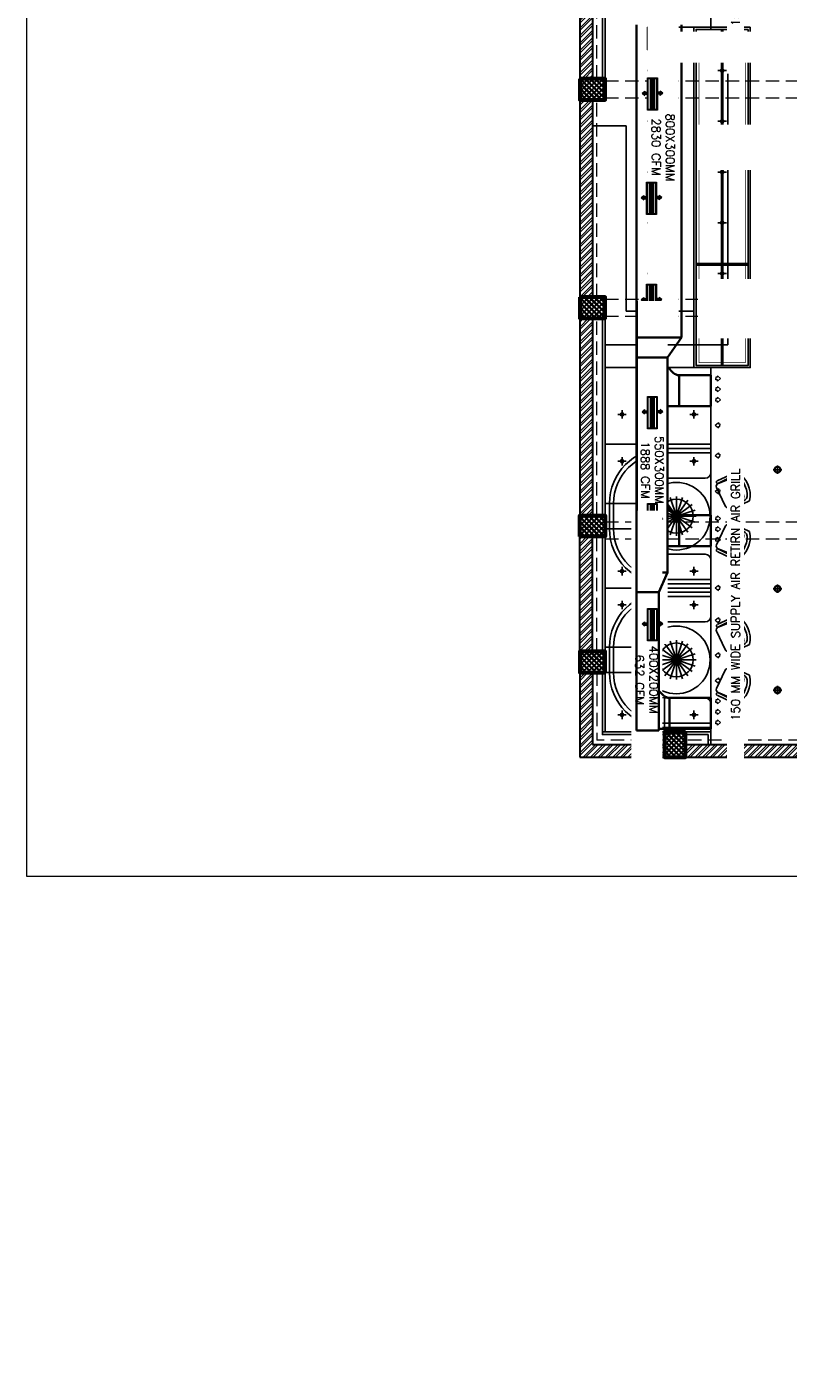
# Model space of a CAD drawing. Header units: inches. Extents: x 110711 to 158499, y 12149 to 19253.
# Tile 5 of 46: x 122776 to 123316, y 16967 to 17923. Entities that reach past the tile are written whole.
import ezdxf

# ---------------------------------------------------------------- set-up
doc = ezdxf.new("R2010")
doc.units = ezdxf.units.IN
doc.header["$MEASUREMENT"] = 0
doc.linetypes.add('HIDDEN', pattern=[0.375, 0.25, -0.125])
doc.layers.add('15w led', color=7, linetype='Continuous', true_color=0xe600e6)
for name, color, linetype, lineweight in [('AC DUCT', 5, 'Continuous', 35), ('HVAC SERVICE', 7, 'Continuous', 35), ('HVAC TEXT PP', 7, 'Continuous', 20), ('PD_COLUMN', 2, 'Continuous', 60), ('PD_ELEVATION_03', 80, 'Continuous', 25), ('PD_HATCH', 45, 'Continuous', 9), ('SAG', 140, 'Continuous', 20)]:
    doc.layers.add(name, color=color, linetype=linetype, lineweight=lineweight)
doc.layers.add('AR PLANS', color=7, linetype='Continuous')
doc.layers.add('PD_LIGHTING', color=23, linetype='Continuous')
doc.layers.add('PD_BASE', color=8, linetype='Continuous', transparency=0.5)
doc.styles.get("Standard").update_dxf_attribs({"font": 'romans.shx', "height": 6})
pattern_1 = [(45, (145443.2833, 25769.4912), (-1.767766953, 1.767766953), []), (135, (145443.2833, 25769.4912), (-1.767766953, -1.767766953), [])]

# ---------------------------------------------------------------- blocks, each defined once
blk = doc.blocks.new('columns2')
at = {"layer": 'PD_HATCH'}
h = blk.add_hatch(dxfattribs=at)
h.set_pattern_fill('ANSI37', color=175, scale=20)
h.paths.add_polyline_path([(387, -250), (387, -268), (369, -268), (369, -250)])
h.paths.add_polyline_path([(18, 0), (18, -15), (0, -15), (0, 0)])
h.paths.add_polyline_path([(18, -828), (18, -813), (0, -813), (0, -828)])
h.paths.add_polyline_path([(201, -870), (186, -870), (186, -888), (201, -888)])
h.paths.add_polyline_path([(570, -870), (555, -870), (555, -888), (570, -888)])
h.paths.add_polyline_path([(754.5, -870), (739.5, -870), (739.5, -888), (754.5, -888)])
h.paths.add_polyline_path([(934.5, -870), (919.5, -870), (919.5, -888), (934.5, -888)])
h.paths.add_polyline_path([(385.5, -870), (370.5, -870), (370.5, -888), (385.5, -888)])
h.paths.add_polyline_path([(201, 42), (186, 42), (186, 60), (201, 60)])
h.paths.add_polyline_path([(387, -578), (387, -560), (369, -560), (369, -578)])
h.paths.add_polyline_path([(1116, -731.5), (1116, -716.5), (1098, -716.5), (1098, -731.5)])
h.paths.add_polyline_path([(1116, -111.5), (1116, -96.5), (1098, -96.5), (1098, -111.5)])
h.paths.add_polyline_path([(1116, -561.5), (1116, -576.5), (1098, -576.5), (1098, -561.5)])
h.paths.add_polyline_path([(1116, -251.5), (1116, -266.5), (1098, -266.5), (1098, -251.5)])
h.paths.add_polyline_path([(0, -731.5), (0, -716.5), (18, -716.5), (18, -731.5)])
h.paths.add_polyline_path([(0, -111.5), (0, -96.5), (18, -96.5), (18, -111.5)])
h.paths.add_polyline_path([(0, -406.5), (0, -421.5), (18, -421.5), (18, -406.5)])
h.paths.add_polyline_path([(0, -561.5), (0, -576.5), (18, -576.5), (18, -561.5)])
h.paths.add_polyline_path([(0, -251.5), (0, -266.5), (18, -266.5), (18, -251.5)])
h.paths.add_polyline_path([(993, -111.5), (993, -99.5), (984, -99.5), (984, -111.5)])
h.paths.add_polyline_path([(993, -189.5), (993, -201.5), (984, -201.5), (984, -189.5)])
h.paths.add_polyline_path([(903, -111.5), (903, -99.5), (912, -99.5), (912, -111.5)])
h.paths.add_polyline_path([(903, -189.5), (903, -201.5), (912, -201.5), (912, -189.5)])
h.paths.add_polyline_path([(75, -870), (60, -870), (60, -888), (75, -888)])
h.paths.add_polyline_path([(1116, -870), (1101, -870), (1101, -888), (1116, -888)])
h.paths.add_polyline_path([(75, 42), (60, 42), (60, 60), (75, 60)])
h.paths.add_polyline_path([(570, 42), (555, 42), (555, 60), (570, 60)])
h.paths.add_polyline_path([(754.5, 42), (739.5, 42), (739.5, 60), (754.5, 60)])
h.paths.add_polyline_path([(934.5, 42), (919.5, 42), (919.5, 60), (934.5, 60)])
h.paths.add_polyline_path([(385.5, 42), (370.5, 42), (370.5, 60), (385.5, 60)])
h.paths.add_polyline_path([(1116, 42), (1101, 42), (1101, 60), (1116, 60)])
h.paths.add_polyline_path([(738, -250), (738, -268), (756, -268), (756, -250)])
h.paths.add_polyline_path([(756, -578), (756, -560), (738, -560), (738, -578)])
at = {"layer": 'PD_COLUMN', "color": 175}
for points in [[(0, -406.5), (0, -421.5), (18, -421.5), (18, -406.5)], [(0, -561.5), (0, -576.5), (18, -576.5), (18, -561.5)], [(0, -731.5), (0, -716.5), (18, -716.5), (18, -731.5)], [(18, -828), (18, -813), (0, -813), (0, -828)], [(75, -870), (60, -870), (60, -888), (75, -888)]]:
    blk.add_lwpolyline(points, close=True, dxfattribs=at)
at = {"layer": 'PD_HATCH', "color": 175, "linetype": 'HIDDEN', "ltscale": 38}
for p, q in [((0, -406.5), (0, -266.5)), ((12, -406.5), (12, -266.5)), ((18, -408), (187.5, -408)), ((18, -420), (187.5, -420)), ((0, -561.5), (0, -421.5)), ((12, -561.5), (12, -421.5)), ((18, -563), (187.5, -563)), ((0, -716.5), (0, -576.5)), ((12, -716.5), (12, -576.5)), ((18, -575), (187.5, -575)), ((18, -721), (187.5, -721)), ((0, -813), (0, -731.5)), ((12, -813), (12, -731.5)), ((18, -733), (187.5, -733)), ((0, -828), (0, -888)), ((12, -828), (12, -876)), ((60, -876), (12, -876)), ((186, -876), (75, -876)), ((60, -888), (0, -888)), ((186, -888), (75, -888))]:
    blk.add_line(p, q, dxfattribs=at)
blk = doc.blocks.new('PENDANT LIGHT')
at = {"color": 8}
for q in [(-8.33, 11.26), (-4.42, 13.24), (-0.1, 13.93), (4.23, 13.24), (8.13, 11.26), (-13.41, 4.26), (-11.42, 8.16), (11.23, 8.16), (13.22, 4.26), (-14.1, -0.07), (-13.41, -4.4), (-11.42, -8.3), (-8.33, -11.4), (-4.42, -13.39), (-0.1, -14.07), (4.23, -13.39), (8.13, -11.4), (11.23, -8.3), (13.22, -4.4), (13.9, -0.07)]:
    blk.add_line((-0.1, -0.07), q, dxfattribs=at)
blk.add_circle((-0.1, -0.07), 12, dxfattribs=at)
blk = doc.blocks.new('ight 18w')
at = {"color": 8, "lineweight": 25}
for p, q in [((6, 0), (-6, 0)), ((0, 6), (0, -6))]:
    blk.add_line(p, q, dxfattribs=at)
for radius in [4.5, 3.75]:
    blk.add_circle((0, 0), radius, dxfattribs=at)
blk = doc.blocks.new('GFHFGSDF')
at = {"color": 8, "lineweight": 25}
for p, q in [((-3, 0), (3, 0)), ((0, -3), (0, 3))]:
    blk.add_line(p, q, dxfattribs=at)
for radius in [1.12, 0.938]:
    blk.add_circle((0, 0), radius, dxfattribs=at)
blk = doc.blocks.new('A$C57124B3B')
at = {"color": 8}
for p, q in [((46, 504), (46, 109)), ((665, 109), (665, 506))]:
    blk.add_line(p, q, dxfattribs=at)
for points in [[(100, 525), (95, 530), (90, 534), (86, 537), (82, 539), (78, 541), (75, 542), (71, 542), (68, 542), (66, 541), (63, 541), (61, 540), (59, 539), (57, 538), (55, 537), (54, 535), (52, 534), (51, 532), (50, 529), (49, 526), (48, 522), (47, 516), (46, 509), (46, 506)], [(100, 525), (92, 265), (90, 207), (95, 175), (111, 140), (143, 111), (197, 86), (269, 70), (318, 65), (357, 65)], [(610, 525), (619, 265), (621, 207), (615, 175), (599, 140), (568, 111), (513, 86), (441, 70), (392, 65), (354, 65)], [(610, 525), (615, 530), (620, 534), (624, 537), (629, 539), (632, 541), (636, 542), (639, 542), (642, 542), (645, 541), (647, 541), (650, 540), (652, 539), (653, 538), (655, 537), (657, 535), (658, 534), (659, 532), (660, 529), (662, 526), (663, 522), (664, 516), (664, 509), (665, 506)]]:
    blk.add_lwpolyline(points, dxfattribs=at)
blk.add_lwpolyline([(353, 144), (310, 144), (260, 151), (165, 175), (136, 193), (116, 221), (100, 522, -0.429937), (157, 583), (553, 583, -0.429937), (610, 522), (594, 221), (575, 193), (545, 175), (450, 151), (401, 144), (357, 144)], format="xyb", dxfattribs=at)
blk.add_arc((355, 499), 498, 231.563, 308.437, dxfattribs=at)
blk = doc.blocks.new('FIXEDSEATING012')
at = {"color": 8}
for p, q in [((0, 0), (0, -102)), ((75, 0), (0, 0)), ((42, -24), (42, 0)), ((75, -3), (75, 0)), ((75, -3), (42, -3)), ((42, -6), (75, -6)), ((75, -20), (75, -3)), ((42, -24), (71, -24)), ((24, -42), (0, -42)), ((3, -42), (3, -60)), ((6, -42), (6, -60)), ((24, -42), (24, -60)), ((24, -60), (0, -60)), ((42, -78), (71, -78)), ((42, -78), (42, -102)), ((75, -102), (75, -82)), ((75, -102), (0, -102)), ((42, -96), (75, -96)), ((75, -99), (42, -99))]:
    blk.add_line(p, q, dxfattribs=at)
blk.add_circle((50.51, -51), 24, dxfattribs=at)
for centre, radius, start, end in [((42, -42), 39, 90, 180), ((42, -42), 36, 90, 180), ((42, -42), 18, 90, 180), ((71, -20), 4, 270, 0), ((42, -60), 39, 180, 270), ((42, -60), 36, 180, 270), ((42, -60), 18, 180, 270), ((71, -82), 4, 0, 90)]:
    blk.add_arc(centre, radius, start, end, dxfattribs=at)
at = {"color": 8, "extrusion": (0, 0, -1), "yscale": 0.03640297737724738, "zscale": -0.03640297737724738}
for p, xscale, rotation in [((-95.77, -16.47), 0.03640297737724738, 245), ((-95.77, -85.53), -0.03640297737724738, 295)]:
    blk.add_blockref('A$C57124B3B', p, dxfattribs=dict(at, xscale=xscale, rotation=rotation))
blk = doc.blocks.new('FF')
at = {"layer": 'PD_BASE'}
h = blk.add_hatch(dxfattribs=at)
h.set_pattern_fill('ANSI32', color=8, scale=10)
h.set_pattern_definition([(45, (5.85, -834.2493), (-2.65165, 2.65165), []), (45, (7.6176, -834.2493), (-2.65165, 2.65165), [])])
h.paths.add_polyline_path([(9, -791.5), (0, -791.5), (0, -873), (9, -873)])
h.paths.add_polyline_path([(370.5, -939), (201, -939), (201, -948), (370.5, -948)])
h.paths.add_polyline_path([(555, -939), (385.5, -939), (385.5, -948), (555, -948)])
h.paths.add_polyline_path([(9, -75), (0, -75), (0, -156.5), (9, -156.5)])
h.paths.add_polyline_path([(9, -171.5), (0, -171.5), (0, -311.5), (9, -311.5)])
h.paths.add_polyline_path([(9, -326.5), (0, -326.5), (0, -466.5), (9, -466.5)])
h.paths.add_polyline_path([(9, -481.5), (0, -481.5), (0, -621.5), (9, -621.5)])
h.paths.add_polyline_path([(9, -636.5), (0, -636.5), (0, -776.5), (9, -776.5)])
h.paths.add_polyline_path([(1101, 0), (934.5, 0), (934.5, -9), (1101, -9)])
h.paths.add_polyline_path([(919.5, 0), (754.5, 0), (754.5, -9), (919.5, -9)])
h.paths.add_polyline_path([(739.5, 0), (570, 0), (570, -9), (739.5, -9)])
h.paths.add_polyline_path([(555, 0), (385.5, 0), (385.5, -9), (555, -9)])
h.paths.add_polyline_path([(186, 0), (75, 0), (75, -9), (186, -9)])
h.paths.add_polyline_path([(60, 0), (0, 0), (0, -60), (9, -60), (9, -9), (60, -9)])
h.paths.add_polyline_path([(9, -888), (0, -888), (0, -948), (60, -948), (60, -939), (9, -939)])
h.paths.add_polyline_path([(186, -939), (75, -939), (75, -948), (186, -948)])
h.paths.add_polyline_path([(594.75, -939), (570, -939), (570, -948), (594.75, -948)])
h.paths.add_polyline_path([(739.5, -939), (714.75, -939), (714.75, -948), (739.5, -948)])
h.paths.add_polyline_path([(777, -939), (754.5, -939), (754.5, -948), (777, -948)])
h.paths.add_polyline_path([(919.5, -939), (897, -939), (897, -948), (919.5, -948)])
h.paths.add_polyline_path([(957, -939), (934.5, -939), (934.5, -948), (957, -948)])
h.paths.add_polyline_path([(1101, -939), (1077, -939), (1077, -948), (1101, -948)])
h.paths.add_polyline_path([(1116, -930), (1107, -930)])
h.paths.add_polyline_path([(1116, -791.5), (1107, -791.5), (1107, -930), (1116, -930)])
h.paths.add_polyline_path([(1116, -636.5), (1107, -636.5), (1107, -776.5), (1116, -776.5)])
h.paths.add_polyline_path([(1116, -326.5), (1107, -326.5), (1107, -621.5), (1116, -621.5)])
h.paths.add_polyline_path([(1116, -18), (1107, -18), (1107, -156.5), (1116, -156.5)])
h.paths.add_polyline_path([(1098, -159.5), (993, -159.5), (993, -168.5), (1098, -168.5)])
h.paths.add_polyline_path([(993, -171.5), (984, -171.5), (984, -249.5), (993, -249.5)])
h.paths.add_polyline_path([(984, -159.5), (912, -159.5), (912, -168.5), (984, -168.5)])
h.paths.add_polyline_path([(912, -171.5), (903, -171.5), (903, -249.5), (912, -249.5)])
h.paths.add_polyline_path([(903, -159.5), (822, -159.5), (822, -261.5), (849, -261.5), (849, -252.5), (831, -252.5), (831, -168.5), (903, -168.5)])
h.paths.add_polyline_path([(903, -252.5), (885, -252.5), (885, -261.5), (903, -261.5)], flags=17)
h.paths.add_polyline_path([(930, -252.5), (912, -252.5), (912, -261.5), (930, -261.5)])
h.paths.add_polyline_path([(984, -252.5), (966, -252.5), (966, -261.5), (984, -261.5)])
h.paths.add_polyline_path([(993, -261.5), (984, -261.5), (984, -324.5), (993, -324.5)])
h.paths.add_polyline_path([(1116, -310.5), (1107, -310.5), (1107, -311.5), (1116, -311.5)])
h.paths.add_polyline_path([(1116, -171.5), (1107, -171.5), (1107, -190.5), (1116, -190.5)])
h.paths.add_polyline_path([(237.75, -9), (237.75, 0), (201, 0), (201, -9)])
h.paths.add_polyline_path([(333.75, 0), (333.75, -9), (370.5, -9), (370.5, 0)])
h = blk.add_hatch(dxfattribs=at)
h.set_pattern_fill('ANSI37', color=8, scale=20)
h.set_pattern_definition(pattern_1)
h.paths.add_polyline_path([(0, -466.5), (0, -481.5), (18, -481.5), (18, -466.5)])
h = blk.add_hatch(dxfattribs=at)
h.set_pattern_fill('ANSI37', color=8, scale=20)
h.set_pattern_definition(pattern_1)
h.paths.add_polyline_path([(0, -621.5), (0, -636.5), (18, -636.5), (18, -621.5)])
h = blk.add_hatch(dxfattribs=at)
h.set_pattern_fill('ANSI37', color=8, scale=20)
h.set_pattern_definition(pattern_1)
h.paths.add_polyline_path([(0, -791.5), (0, -776.5), (18, -776.5), (18, -791.5)])
h = blk.add_hatch(dxfattribs=at)
h.set_pattern_fill('ANSI37', color=8, scale=20)
h.set_pattern_definition(pattern_1)
h.paths.add_polyline_path([(0, -888), (0, -873), (18, -873), (18, -888)])
h = blk.add_hatch(dxfattribs=at)
h.set_pattern_fill('ANSI37', color=8, scale=20)
h.set_pattern_definition(pattern_1)
h.paths.add_polyline_path([(75, -948), (60, -948), (60, -930), (75, -930)])
at = {"layer": 'PD_BASE', "color": 8, "lineweight": 30}
for p, q in [((0, -326.5), (0, -466.5)), ((9, -326.5), (9, -466.5)), ((0, -481.5), (0, -621.5)), ((9, -481.5), (9, -621.5)), ((0, -636.5), (0, -776.5)), ((9, -636.5), (9, -776.5)), ((0, -873), (0, -791.5)), ((9, -873), (9, -791.5)), ((0, -888), (0, -948)), ((9, -888), (9, -939)), ((9, -939), (60, -939)), ((75, -939), (186, -939)), ((0, -948), (186, -948))]:
    blk.add_line(p, q, dxfattribs=at)
at = {"layer": 'PD_BASE', "color": 8}
for p, q in [((48, -446), (48, -430)), ((121, -430), (48, -430)), ((121, -671.5), (121, -430)), ((105, -446), (48, -446)), ((81, -631.5), (81, -446)), ((105, -655.5), (105, -446)), ((33, -500), (9, -500)), ((33, -500), (33, -631.5)), ((33, -631.5), (81, -631.5)), ((18, -655.5), (105, -655.5)), ((18, -671.5), (121, -671.5))]:
    blk.add_line(p, q, dxfattribs=at)
for points in [[(16, -466.5), (16, -326.5), (18, -326.5), (18, -466.5)], [(0, -466.5), (0, -481.5), (18, -481.5), (18, -466.5)], [(0, -621.5), (0, -636.5), (18, -636.5), (18, -621.5)], [(16, -636.5), (16, -776.5), (18, -776.5), (18, -636.5)], [(0, -791.5), (0, -776.5), (18, -776.5), (18, -791.5)], [(16, -791.5), (16, -873), (18, -873), (18, -791.5)], [(18, -888), (18, -873), (0, -873), (0, -888)], [(16, -888), (16, -930), (18, -930), (18, -888)], [(60, -930), (16, -930), (16, -932), (60, -932)], [(75, -930), (60, -930), (60, -948), (75, -948)]]:
    blk.add_lwpolyline(points, close=True, dxfattribs=at)
blk.add_lwpolyline([(93, -939), (93, -930), (75, -930), (75, -932), (91, -932), (91, -939)], dxfattribs=at)
at = {"layer": 'PD_ELEVATION_03', "color": 8}
for p, q in [((119.5, -597.75), (82.5, -597.75)), ((119.5, -598.75), (82.5, -598.75))]:
    blk.add_line(p, q, dxfattribs=at)
blk.add_lwpolyline([(287.45, -171.5), (287.45, -167), (263.45, -167), (263.45, -122.5), (369, -122.5), (369, -172.5), (443, -172.5), (443, -220.5), (369, -220.5), (369, -237.5), (93, -237.5), (93, -430), (81, -430), (81, -671.5), (93, -671.5), (93, -930), (18, -930), (18, -621.5), (9, -621.5), (9, -481.5), (18, -481.5), (18, -171.5), (93, -171.5), (287.45, -171.5)], dxfattribs=at)
for points in [[(121, -430), (81, -430), (81, -671.5), (121, -671.5)], [(119.5, -431.5), (82.5, -431.5), (82.5, -670), (119.5, -670)], [(101.5, -502.75), (100.5, -502.75), (100.5, -431.5), (101.5, -431.5)], [(101.5, -597.75), (100.5, -597.75), (100.5, -503.75), (101.5, -503.75)], [(101.5, -598.75), (100.5, -598.75), (100.5, -670), (101.5, -670)]]:
    blk.add_lwpolyline(points, close=True, dxfattribs=at)
at = {"layer": 'PD_LIGHTING', "color": 8, "linetype": 'HIDDEN', "ltscale": 10, "const_width": 0.5}
blk.add_lwpolyline([(117.5, -433.5), (84.5, -433.5), (84.5, -668), (117.5, -668)], close=True, dxfattribs=at)
at = {"layer": '15w led', "color": 8, "xscale": -0.5, "yscale": 0.5, "zscale": 0.5, "rotation": 89.99999999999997}
for p in [(140.25, -744), (140.25, -900.5)]:
    blk.add_blockref('ight 18w', p, dxfattribs=at)
at = {"layer": '15w led', "xscale": -0.5, "yscale": 0.5, "zscale": 0.5, "rotation": 90}
for p in [(140.25, -744), (140.25, -828.5)]:
    blk.add_blockref('ight 18w', p, dxfattribs=at)
at = {"layer": 'PD_BASE', "color": 8}
for p in [(18, -726), (18, -828)]:
    blk.add_blockref('FIXEDSEATING012', p, dxfattribs=at)
at = {"layer": 'PD_LIGHTING', "color": 8}
for name, p in [('GFHFGSDF', (51, -460.75)), ('GFHFGSDF', (101, -460.75)), ('GFHFGSDF', (51, -496.75)), ('GFHFGSDF', (101, -496.75)), ('GFHFGSDF', (51, -532.75)), ('GFHFGSDF', (101, -532.75)), ('GFHFGSDF', (51, -568.75)), ('GFHFGSDF', (101, -568.75)), ('GFHFGSDF', (51, -604.75)), ('GFHFGSDF', (51, -604.75)), ('GFHFGSDF', (101, -604.75)), ('GFHFGSDF', (101, -604.75)), ('GFHFGSDF', (51, -640.75)), ('GFHFGSDF', (101, -640.75)), ('GFHFGSDF', (30, -704.75)), ('GFHFGSDF', (81, -704.75)), ('GFHFGSDF', (30, -738)), ('GFHFGSDF', (81, -738)), ('PENDANT LIGHT', (68.61, -776.93)), ('GFHFGSDF', (30, -816)), ('GFHFGSDF', (81, -816)), ('GFHFGSDF', (30, -840)), ('GFHFGSDF', (81, -840)), ('PENDANT LIGHT', (68.61, -878.93)), ('GFHFGSDF', (30, -918)), ('GFHFGSDF', (81, -918))]:
    blk.add_blockref(name, p, dxfattribs=at)
blk = doc.blocks.new('zw$AA05')
at = {"layer": 'SAG'}
for p, q in [((-2.44, 0), (-1.23, 1.03)), ((-2.44, 0), (-1.23, -1.03)), ((-1.23, 1.03), (-1.23, 0.5)), ((-1.23, 0.5), (0, 0.5)), ((0, 0.5), (0, 0)), ((0, -0.5), (0, 0)), ((-1.23, -1.03), (-1.23, -0.5)), ((-1.23, -0.5), (0, -0.5))]:
    blk.add_line(p, q, dxfattribs=at)
blk = doc.blocks.new('zw$8A54')
at = {"layer": 'SAG'}
h = blk.add_hatch(color=256, dxfattribs=at)
h.dxf.hatch_style = 1
h.paths.add_polyline_path([(-4.13, -11.5), (2.87, -11.5), (2.87, 11.5), (-4.13, 11.5)])
h.paths.add_polyline_path([(-3.63, -11), (2.37, -11), (2.37, 11), (-3.63, 11)], flags=16)
h = blk.add_hatch(color=256, dxfattribs=at)
h.dxf.hatch_style = 1
h.paths.add_polyline_path([(-0.01, -11), (-0.01, 11), (0.74, 11), (0.74, -11)])
h.paths.add_polyline_path([(-2.01, -11), (-2.01, 11), (-1.25, 11), (-1.25, -11)])
h = blk.add_hatch(color=256, dxfattribs=at)
h.dxf.hatch_style = 1
h.paths.add_polyline_path([(-7.91, 0.6), (-6.1, 2.14), (-6.1, 1.35), (-4.26, 1.35), (-4.26, 0.6), (-4.26, -0.14), (-6.1, -0.14), (-6.1, -0.94)])
h = blk.add_hatch(color=256, dxfattribs=at)
h.dxf.hatch_style = 1
h.paths.add_polyline_path([(3.13, -0.14), (4.97, -0.14), (4.97, -0.94), (6.78, 0.6), (4.97, 2.14), (4.97, 1.35), (3.13, 1.35), (3.13, 0.6)])
at = {"color": 1}
for points in [[(-4.13, 11.5), (2.87, 11.5), (2.87, -11.5), (-4.13, -11.5)], [(2.37, -11), (-3.63, -11), (-3.63, 11), (2.37, 11)], [(-2.01, 11), (-1.25, 11), (-1.25, -11), (-2.01, -11)], [(0.74, 11), (0, 11), (0, -11), (0.74, -11)]]:
    blk.add_lwpolyline(points, close=True, dxfattribs=at)
for points in [[(-2.01, 11), (-1.25, 11), (-1.25, -11), (-2.01, -11)], [(-0.01, 11), (0.74, 11), (0.74, -11), (-0.01, -11)]]:
    blk.add_lwpolyline(points, close=True)
at = {"layer": 'SAG'}
for points in [[(-4.13, 11.5), (2.87, 11.5), (2.87, -11.5), (-4.13, -11.5)], [(-3.63, 11), (2.37, 11), (2.37, -11), (-3.63, -11)]]:
    blk.add_lwpolyline(points, close=True, dxfattribs=at)
for points in [[(-2.12, -11), (-3.63, -11), (-3.63, 11), (-2.12, 11)], [(-1.22, 11), (0, 11)], [(1.1, 11), (2.37, 11), (2.37, -11), (1.1, -11)], [(0, -11), (-1.22, -11)]]:
    blk.add_lwpolyline(points, dxfattribs=at)
at = {"layer": 'SAG', "yscale": 1.5, "zscale": 1.5}
for p, xscale in [((-4.26, 0.6), 1.5), ((3.13, 0.6), -1.5)]:
    blk.add_blockref('zw$AA05', p, dxfattribs=dict(at, xscale=xscale))
blk = doc.blocks.new('zw$C36')
at = {"layer": 'SAG'}
for p, q in [((-2.24, 0), (-0.7, 1.24)), ((-2.24, 0), (-0.7, -1.24)), ((-2.24, 0), (-0.7, -1.24)), ((-0.7, 1.24), (-0.7, 0.65)), ((-0.7, 0.65), (0, 0.65)), ((0, 0.65), (0, 0)), ((0, -0.65), (0, 0)), ((-0.7, -1.24), (-0.7, -0.65)), ((-0.7, -0.65), (0, -0.65))]:
    blk.add_line(p, q, dxfattribs=at)
blk = doc.blocks.new('HVAC SERVICE')
at = {"layer": 'AC DUCT'}
for p, q in [((93, -798.28), (93, -776.28)), ((93, -928.01), (93, -906.01))]:
    blk.add_line(p, q, dxfattribs=at)
at = {"layer": 'SAG', "const_width": 1}
for points in [[(93, -431.5), (93, -234.87)], [(93, -798.28), (93, -776.28)], [(93, -928.01), (93, -906.01)]]:
    blk.add_lwpolyline(points, dxfattribs=at)
at = {"layer": 'SAG', "yscale": 1.5, "zscale": 1.5}
for p, xscale in [((96.56, -694.4), -1.5), ((99.47, -712.39), 1.5), ((99.47, -733.86), 1.5), ((99.47, -759.31), 1.5), ((96.56, -778.62), -1.5), ((96.56, -786.17), -1.5), ((96.56, -793.68), -1.5), ((99.47, -827.87), 1.5), ((99.47, -850.88), 1.5), ((99.47, -875.67), 1.5), ((99.47, -893.59), 1.5), ((96.56, -908.35), -1.5), ((96.56, -915.9), -1.5), ((96.56, -923.41), -1.5)]:
    blk.add_blockref('zw$C36', p, dxfattribs=dict(at, xscale=xscale))
at = {"layer": 'HVAC TEXT PP', "insert": (67.16, -398.37), "char_height": 6, "width": 237.4875, "attachment_point": 1, "rotation": 270, "bg_fill": 2}
blk.add_mtext('\\pi92.887;800X300MM\\P\\pi96.315;2830 CFM ', dxfattribs=at)
at = {"layer": 'HVAC TEXT PP', "char_height": 6, "width": 237.4875, "attachment_point": 1, "bg_fill": 2}
for s, insert in [('\\pi93.773;1 NOS 11 TR DUCT ABLE UNIT \\P\\pi127.77;SIZE:-W1820XD780H475\\P\\pi192.34;CFM 4400 ', (86.98, -502.24)), ('\\pi175.77;14 NOS S.A.G\\P\\pi156.34;SIZE:-550X150MM\\P\\pi169.49;314 CFM EACH\\P\\pi138.06;COLLAR SIZE:550X150 ', (86.98, -611.71))]:
    blk.add_mtext(s, dxfattribs=dict(at, insert=insert))
at = {"layer": 'AC DUCT'}
for p, q in [((72.12, -428.25), (72.12, -650.29)), ((70.6, -677), (93, -677)), ((70.6, -677), (70.6, -699)), ((93, -699), (93, -677)), ((70.6, -776.28), (93, -776.28)), ((70.6, -776.28), (70.6, -798.28))]:
    blk.add_line(p, q, dxfattribs=at)
at = {"layer": 'SAG', "const_width": 1}
for points in [[(93, -671.5), (93, -936)], [(93, -699), (93, -677)]]:
    blk.add_lwpolyline(points, dxfattribs=at)
at = {"layer": 'SAG'}
for p in [(52.15, -477.45), (51.44, -551.5), (51.44, -623.89)]:
    blk.add_blockref('zw$8A54', p, dxfattribs=at)
at = {"layer": 'SAG', "xscale": -1.5, "yscale": 1.5, "zscale": 1.5}
for p in [(96.56, -679.34), (96.56, -686.89)]:
    blk.add_blockref('zw$C36', p, dxfattribs=at)
at = {"layer": 'HVAC TEXT PP', "insert": (107.52, -952.79), "char_height": 6, "width": 237.4875, "attachment_point": 1, "rotation": 90, "bg_fill": 2}
blk.add_mtext('\\pi30.63;150 MM WIDE SUPPLY AIR RETIRN AIR GRILL', dxfattribs=at)
at = {"layer": 'HVAC TEXT PP', "insert": (64.94, -436.21), "char_height": 6, "width": 237.4875, "attachment_point": 1, "bg_fill": 2}
blk.add_mtext('\\pi198.34;800 CFM \\P\\pi217.49;F.A.D', dxfattribs=at)
at = {"layer": 'HVAC TEXT PP', "insert": (59.43, -627.2), "char_height": 6, "width": 237.4875, "attachment_point": 1, "rotation": 270, "bg_fill": 2}
blk.add_mtext('\\pi92.887;550X300MM\\P\\pi96.744;1888 CFM ', dxfattribs=at)
at = {"layer": 'AC DUCT'}
for p, q in [((40.12, -428.25), (40.12, -650.29)), ((40.12, -650.29), (72.12, -650.29)), ((62.12, -664.29), (72.12, -650.29)), ((40.12, -664.29), (62.12, -664.29)), ((66.36, -675.25), (62.12, -671)), ((62.12, -699), (93, -699)), ((66.36, -774.52), (62.12, -770.28)), ((62.12, -798.28), (93, -798.28)), ((62.12, -817), (40.17, -817)), ((63.74, -906.01), (93, -906.01)), ((63.74, -906.01), (63.74, -928.01))]:
    blk.add_line(p, q, dxfattribs=at)
for centre in [(70.6, -671), (70.6, -770.28)]:
    blk.add_arc(centre, 6, 225, 270, dxfattribs=at)
at = {"layer": 'SAG'}
for p in [(52.07, -703.5), (52.07, -779.5)]:
    blk.add_blockref('zw$8A54', p, dxfattribs=at)
at = {"layer": 'HVAC TEXT PP', "insert": (107.52, -459.83), "char_height": 6, "width": 237.4875, "attachment_point": 1, "rotation": 90, "bg_fill": 2}
blk.add_mtext('\\pi30.63;150 MM WIDE SUPPLY AIR RETIRN AIR GRILL', dxfattribs=at)
at = {"layer": 'HVAC TEXT PP', "insert": (55.45, -776.04), "char_height": 6, "width": 237.4875, "attachment_point": 1, "rotation": 270, "bg_fill": 2}
blk.add_mtext('\\pi92.887;400X200MM\\P\\pi99.315;632 CFM ', dxfattribs=at)
at = {"layer": 'AC DUCT'}
for p, q in [((40.12, -650.29), (40.12, -831)), ((62.12, -664.29), (62.12, -817)), ((56.11, -831), (62.12, -817)), ((56.12, -831), (40.12, -831)), ((40.12, -831), (40.12, -929.12)), ((56.12, -831), (56.12, -929.12)), ((59.5, -904.26), (56.12, -900.87)), ((40.12, -929.12), (56.12, -929.12)), ((55.26, -928.01), (93, -928.01))]:
    blk.add_line(p, q, dxfattribs=at)
blk.add_arc((63.74, -900.01), 6, 225, 270, dxfattribs=at)
at = {"layer": 'SAG'}
blk.add_blockref('zw$8A54', (52.07, -854.08), dxfattribs=at)

msp = doc.modelspace()

# ---------------------------------------------------------------- linework, layer by layer
at = {"layer": 'HVAC TEXT PP'}
msp.add_lwpolyline([(122775.67, 18714.54), (124713.6, 18714.54), (124713.6, 17319.69), (122775.67, 17319.69)], close=True, dxfattribs=at)

# ---------------------------------------------------------------- block references
at = {"layer": 'AR PLANS'}
for name, p in [('FF', (123167.99, 18352.43)), ('columns2', (123167.99, 18292.43))]:
    msp.add_blockref(name, p, dxfattribs=at)

# ---------------------------------------------------------------- next in the draw order: block references
at = {"layer": 'HVAC SERVICE'}
msp.add_blockref('HVAC SERVICE', (123167.99, 18352.43), dxfattribs=at)

doc.saveas('drawing.dxf')
